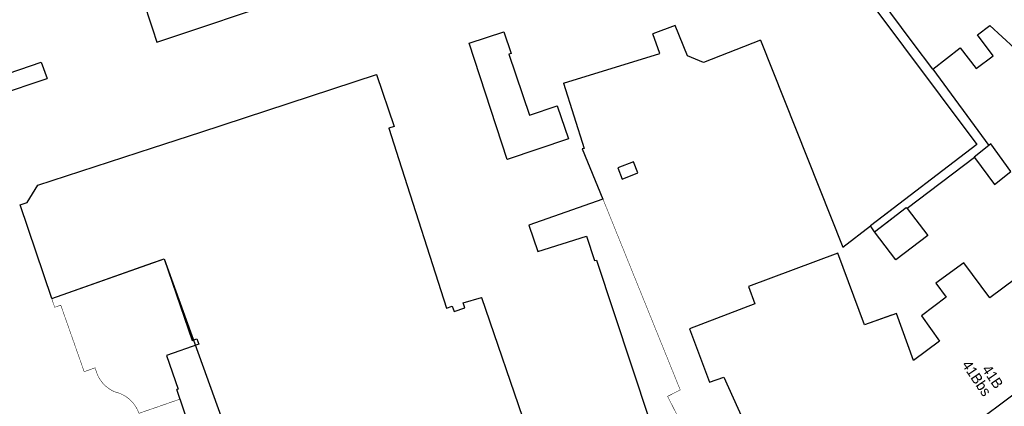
# Model space of a CAD drawing. Header units: millimetres. Extents: x 135944 to 142000, y 454200 to 456692.
# Tile 51 of 185: x 136962 to 137061, y 455853 to 455892. Entities that reach past the tile are written whole.
import ezdxf
from ezdxf.enums import TextEntityAlignment as Align

# ---------------------------------------------------------------- set-up
doc = ezdxf.new("R2010")
doc.units = ezdxf.units.MM
doc.layers.add('TotaalGBKN2013_Bistad', color=251, linetype='Continuous')
doc.layers.add('TotaalGBKN2013X$0$Contouren', color=251, linetype='Continuous')
doc.layers.add('TotaalGBKN2013X$0$PSVPORTS', color=251, linetype='Continuous', plot=False)
doc.styles.add('TotaalGBKN2013X$0$GBKN binnenstad 2009$0$Standard', font='txt')

msp = doc.modelspace()

# ---------------------------------------------------------------- linework, layer by layer
at = {"layer": 'TotaalGBKN2013_Bistad'}
for p, q in [((136970.311, 455905.606), (136975, 455891.294)), ((136970.311, 455905.606), (136975, 455891.294)), ((137045.188, 455897.551), (137050, 455891.121)), ((137045.188, 455897.551), (137058.643, 455879.573)), ((137052.191, 455889.859), (137046.296, 455897.769)), ((136975.441, 455889.948), (136989.64, 455894.704)), ((136975.441, 455889.948), (136989.64, 455894.704)), ((136975, 455891.294), (136975.441, 455889.948)), ((136975, 455891.294), (136975.441, 455889.948)), ((137007.149, 455889.863), (137010.654, 455890.987)), ((137007.149, 455889.863), (137010.654, 455890.987)), ((137010.654, 455890.987), (137011.406, 455888.815)), ((137010.654, 455890.987), (137011.406, 455888.815)), ((137028.055, 455891.636), (137025.765, 455890.8)), ((137028.055, 455891.636), (137025.765, 455890.8)), ((137029.29, 455888.553), (137028.055, 455891.636)), ((137029.29, 455888.553), (137028.055, 455891.636)), ((137058.699, 455890.707), (137059.98, 455891.656)), ((137059.98, 455891.656), (137069.024, 455883.236)), ((137011.005, 455878.046), (137007.149, 455889.863)), ((137011.005, 455878.046), (137007.149, 455889.863)), ((137026.484, 455888.818), (137025.765, 455890.8)), ((137026.484, 455888.818), (137025.765, 455890.8)), ((137036.699, 455890.144), (137030.912, 455887.905)), ((137036.699, 455890.144), (137030.912, 455887.905)), ((137036.699, 455890.144), (137045.046, 455869.176)), ((137036.699, 455890.144), (137045.046, 455869.176)), ((137054.17, 455887.203), (137052.191, 455889.859)), ((137060.308, 455888.554), (137058.699, 455890.707)), ((137054.17, 455887.203), (137056.958, 455889.38)), ((137056.958, 455889.38), (137058.585, 455887.285)), ((136943.488, 455880.926), (136963.709, 455887.926)), ((136943.488, 455880.926), (136963.709, 455887.926)), ((136963.709, 455887.926), (136964.331, 455886.282)), ((136963.709, 455887.926), (136964.331, 455886.282)), ((137011.406, 455888.815), (137011.172, 455888.737)), ((137011.406, 455888.815), (137011.172, 455888.737)), ((137011.172, 455888.737), (137013.249, 455882.551)), ((137011.172, 455888.737), (137013.249, 455882.551)), ((137016.694, 455885.794), (137026.484, 455888.818)), ((137016.694, 455885.794), (137026.484, 455888.818)), ((137030.912, 455887.905), (137029.29, 455888.553)), ((137030.912, 455887.905), (137029.29, 455888.553)), ((137058.585, 455887.285), (137060.308, 455888.554)), ((137054.17, 455887.203), (137059.877, 455879.478)), ((136958.065, 455884.165), (136964.331, 455886.282)), ((136958.065, 455884.165), (136964.331, 455886.282)), ((136979.898, 455880.831), (136997.723, 455886.677)), ((136979.898, 455880.831), (136997.723, 455886.677)), ((136997.723, 455886.677), (136999.522, 455881.417)), ((136997.723, 455886.677), (136999.522, 455881.417)), ((137016.694, 455885.794), (137018.805, 455879.17)), ((137016.694, 455885.794), (137018.805, 455879.17)), ((137013.249, 455882.551), (137016.083, 455883.498)), ((137013.249, 455882.551), (137016.083, 455883.498)), ((137016.083, 455883.498), (137017.212, 455880.136)), ((137016.083, 455883.498), (137017.212, 455880.136)), ((136999.522, 455881.417), (136998.971, 455881.238)), ((136999.522, 455881.417), (136998.971, 455881.238)), ((136998.971, 455881.238), (137000, 455878.045)), ((136998.971, 455881.238), (137000, 455878.045)), ((136975, 455879.234), (136979.898, 455880.831)), ((136975, 455879.234), (136979.898, 455880.831)), ((137017.212, 455880.136), (137011.005, 455878.046)), ((137017.212, 455880.136), (137011.005, 455878.046)), ((136963.391, 455875.449), (136975, 455879.234)), ((136963.391, 455875.449), (136975, 455879.234)), ((137018.805, 455879.17), (137018.59, 455879.131)), ((137018.805, 455879.17), (137018.59, 455879.131)), ((137018.59, 455879.131), (137020.715, 455874.036)), ((137018.59, 455879.131), (137020.715, 455874.036)), ((137058.643, 455879.573), (137047.845, 455871.316)), ((137059.877, 455879.478), (137058.368, 455878.307)), ((137060.07, 455879.628), (137059.877, 455879.478)), ((137062.108, 455876.85), (137060.07, 455879.628)), ((137000, 455878.045), (137004.852, 455862.988)), ((137000, 455878.045), (137004.852, 455862.988)), ((137058.4, 455878.263), (137051.571, 455873.071)), ((137058.368, 455878.307), (137058.4, 455878.263)), ((137058.4, 455878.263), (137060.425, 455875.517)), ((137023.795, 455877.835), (137022.222, 455877.206)), ((137023.795, 455877.835), (137022.222, 455877.206)), ((137022.222, 455877.206), (137022.67, 455876.072)), ((137022.222, 455877.206), (137022.67, 455876.072)), ((137024.248, 455876.703), (137023.795, 455877.835)), ((137024.248, 455876.703), (137023.795, 455877.835)), ((137060.425, 455875.517), (137062.108, 455876.85)), ((137022.67, 455876.072), (137024.248, 455876.703)), ((137022.67, 455876.072), (137024.248, 455876.703)), ((136962.299, 455873.691), (136963.391, 455875.449)), ((136962.299, 455873.691), (136963.391, 455875.449)), ((137020.715, 455874.036), (137013.187, 455871.404)), ((137020.715, 455874.036), (137013.187, 455871.404)), ((136961.569, 455873.45), (136962.299, 455873.691)), ((136961.569, 455873.45), (136962.299, 455873.691)), ((136964.781, 455863.974), (136961.569, 455873.45)), ((136964.781, 455863.974), (136961.569, 455873.45)), ((137050, 455872.964), (137047.845, 455871.316)), ((137048.27, 455870.721), (137051.484, 455873.185)), ((137051.484, 455873.185), (137051.571, 455873.071)), ((137051.571, 455873.071), (137053.667, 455870.338)), ((137048.27, 455870.721), (137050, 455872.047)), ((137013.187, 455871.404), (137014.108, 455868.713)), ((137013.187, 455871.404), (137014.108, 455868.713)), ((137045.046, 455869.176), (137047.845, 455871.316)), ((137045.046, 455869.176), (137047.845, 455871.316)), ((137048.27, 455870.721), (137047.845, 455871.316)), ((137048.27, 455870.721), (137047.845, 455871.316)), ((137014.108, 455868.713), (137019.031, 455870.272)), ((137014.108, 455868.713), (137019.031, 455870.272)), ((137019.031, 455870.272), (137019.868, 455867.809)), ((137019.031, 455870.272), (137019.868, 455867.809)), ((137050.44, 455867.89), (137048.27, 455870.721)), ((137050.44, 455867.89), (137048.27, 455870.721)), ((137053.667, 455870.338), (137050.44, 455867.89)), ((136975, 455867.569), (136976.184, 455867.985)), ((136975, 455867.569), (136976.184, 455867.985)), ((136976.184, 455867.985), (136979.041, 455859.715)), ((136976.184, 455867.985), (136979.041, 455859.715)), ((137044.556, 455868.569), (137035.479, 455865.189)), ((137044.556, 455868.569), (137035.479, 455865.189)), ((137047.262, 455861.29), (137044.556, 455868.569)), ((137047.262, 455861.29), (137044.556, 455868.569)), ((136964.781, 455863.974), (136975, 455867.569)), ((136964.781, 455863.974), (136975, 455867.569)), ((137019.868, 455867.809), (137020.045, 455867.855)), ((137019.868, 455867.809), (137020.045, 455867.855)), ((137020.045, 455867.855), (137025.4, 455851.714)), ((137020.045, 455867.855), (137025.4, 455851.714)), ((137057.332, 455867.585), (137054.487, 455865.501)), ((137059.966, 455864.018), (137057.332, 455867.585)), ((137062.594, 455865.977), (137059.966, 455864.018)), ((137035.479, 455865.189), (137036.133, 455863.435)), ((137035.479, 455865.189), (137036.133, 455863.435)), ((137054.487, 455865.501), (137055.519, 455864.093)), ((137006.529, 455863.521), (137008.402, 455864.081)), ((137006.529, 455863.521), (137008.402, 455864.081)), ((137008.402, 455864.081), (137013.896, 455847.979)), ((137008.402, 455864.081), (137013.896, 455847.979)), ((137055.519, 455864.093), (137053.027, 455862.215)), ((137004.852, 455862.988), (137005.421, 455863.183)), ((137004.852, 455862.988), (137005.421, 455863.183)), ((137005.421, 455863.183), (137005.616, 455862.638)), ((137005.421, 455863.183), (137005.616, 455862.638)), ((137005.616, 455862.638), (137006.691, 455863.002)), ((137005.616, 455862.638), (137006.691, 455863.002)), ((137006.691, 455863.002), (137006.529, 455863.521)), ((137006.691, 455863.002), (137006.529, 455863.521)), ((137036.133, 455863.435), (137029.485, 455860.898)), ((137036.133, 455863.435), (137029.485, 455860.898)), ((137050.501, 455862.443), (137047.262, 455861.29)), ((137050, 455862.265), (137047.262, 455861.29)), ((137052.23, 455857.683), (137050.501, 455862.443)), ((137053.027, 455862.215), (137054.861, 455859.645)), ((137029.485, 455860.898), (137031.535, 455855.47)), ((137029.485, 455860.898), (137031.535, 455855.47)), ((136979.041, 455859.715), (136979.523, 455859.874)), ((136979.041, 455859.715), (136979.523, 455859.874)), ((136979.523, 455859.874), (136979.714, 455859.34)), ((136979.523, 455859.874), (136979.714, 455859.34)), ((136979.714, 455859.34), (136976.427, 455858.182)), ((136979.714, 455859.34), (136976.427, 455858.182)), ((137054.861, 455859.645), (137052.23, 455857.683)), ((136976.427, 455858.182), (136977.623, 455854.786)), ((136976.427, 455858.182), (136977.623, 455854.786)), ((137031.535, 455855.47), (137032.967, 455855.996)), ((137031.535, 455855.47), (137032.967, 455855.996)), ((137032.967, 455855.996), (137035.743, 455849.866)), ((137032.967, 455855.996), (137035.743, 455849.866)), ((136977.623, 455854.786), (136977.472, 455854.732)), ((136977.623, 455854.786), (136977.472, 455854.732)), ((136983.434, 455837.511), (136977.472, 455854.732)), ((136983.434, 455837.511), (136977.472, 455854.732))]:
    msp.add_line(p, q, dxfattribs=at)
at = {"layer": 'TotaalGBKN2013X$0$Contouren'}
for p, q in [((136964.781, 455863.974), (136976.181, 455867.984)), ((136976.181, 455867.984), (136986.753, 455838.797))]:
    msp.add_line(p, q, dxfattribs=at)
msp.add_lwpolyline([(137093.989, 455956.468), (137097.392, 455951.053), (137110.591, 455919.392), (137104.522, 455902.711), (137097.272, 455892.952), (137088.998, 455881.773), (137065.326, 455856.436), (137057.369, 455850.468), (137046.886, 455844.097), (136993.388, 455817.053), (136965.715, 455809.026), (136963.654, 455805.046), (136965.367, 455798.444), (136984.029, 455807.653), (136995.887, 455812.074), (137049.385, 455839.118), (137057.93, 455844.192), (137069.271, 455852.664), (137092.943, 455878.001), (137110.492, 455900.987), (137116.154, 455917.253), (137101.914, 455951.409), (137076.928, 455991.039)], dxfattribs=at)
at = {"layer": 'TotaalGBKN2013X$0$PSVPORTS', "const_width": 0.05}
msp.add_lwpolyline([(137011.005, 455878.046), (137017.212, 455880.136), (137016.083, 455883.498), (137013.249, 455882.551), (137011.172, 455888.737), (137011.406, 455888.815), (137010.654, 455890.987), (137007.149, 455889.863)], close=True, dxfattribs=at)
msp.add_lwpolyline([(137013.896, 455847.979), (137008.402, 455864.081), (137006.529, 455863.521), (137006.691, 455863.002), (137005.616, 455862.638), (137005.421, 455863.183), (137004.852, 455862.988), (136998.971, 455881.238), (136999.522, 455881.417), (136997.723, 455886.677), (136979.898, 455880.831), (136975, 455879.234), (136963.391, 455875.449), (136962.299, 455873.691), (136961.569, 455873.45), (136965.087, 455863.072), (136965.703, 455863.288), (136968.076, 455856.543), (136969.208, 455856.941, 0.253103), (136971.201, 455854.49, -0.262557), (136973.63, 455852.318)], format="xyb", dxfattribs=at)
for points in [[(137029.781, 455849.118), (137027.27, 455854.038), (137028.553, 455854.693), (137020.715, 455874.036), (137013.187, 455871.404), (137014.108, 455868.713), (137019.031, 455870.272), (137019.868, 455867.809), (137020.045, 455867.855), (137025.4, 455851.714)], [(136973.63, 455852.318), (136977.807, 455853.765), (136983.434, 455837.511)]]:
    msp.add_lwpolyline(points, dxfattribs=at)

# ---------------------------------------------------------------- texts
at = {"layer": 'TotaalGBKN2013_Bistad', "style": 'TotaalGBKN2013X$0$GBKN binnenstad 2009$0$Standard'}
for s, p in [('41Bbs', (137059.753, 455854.225)), ('41B', (137060.959, 455854.997))]:
    msp.add_text(s, height=1.054, rotation=304.0159, dxfattribs=at).set_placement(p, align=Align.MIDDLE_RIGHT)

doc.saveas('drawing.dxf')
